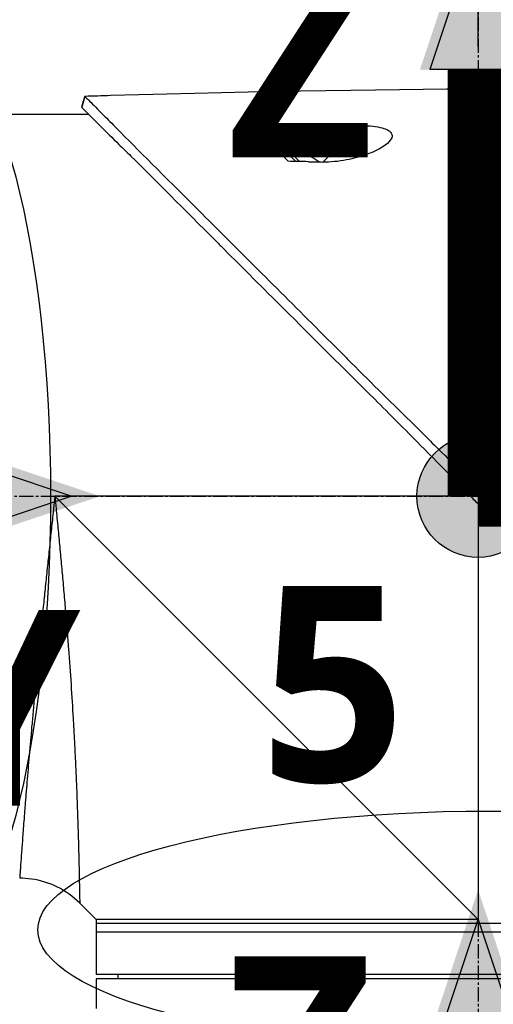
# Model space of a CAD drawing. Header units: millimetres. Extents: x 0 to 5219, y 0 to 2970.
# Tile 157 of 233: x 1837 to 1893, y 2178 to 2294. Entities that reach past the tile are written whole.
import ezdxf

# ---------------------------------------------------------------- set-up
doc = ezdxf.new("R2010")
doc.units = ezdxf.units.MM
doc.header["$LTSCALE"] = 0.2
doc.linetypes.add('CENTER2', pattern=[1.125, 0.75, -0.125, 0.125, -0.125])
for name, color, linetype in [('02_Center Line', 1, 'CENTER2'), ('07_Special Line2', 76, 'Continuous'), ('12_Before Rev.Num.', 5, 'Continuous'), ('13_After Rev.Num.', 6, 'Continuous')]:
    doc.layers.add(name, color=color, linetype=linetype)
doc.layers.add('14_Mark', color=7, linetype='Continuous', true_color=0xe03c31)
doc.styles.add('Rainbow-5.0 Style', font='malgunsl.ttf')
doc.dimstyles.new('Rainbow-5.0 Style$0', dxfattribs={"dimtxt": 4, "dimasz": 3, "dimexe": 2, "dimexo": 1, "dimgap": 0.8, "dimtad": 1, "dimzin": 9, "dimdsep": 46, "dimtxsty": 'Rainbow-5.0 Style', "dimcen": 0, "dimclrd": 251, "dimclre": 251, "dimclrt": 256, "dimadec": 1, "dimazin": 0, "dimtp": 0.1, "dimtm": 0.1, "dimtfac": 0.61, "dimtmove": 0, "dimatfit": 3, "dimfxl": 1, "dimlwd": -1, "dimlwe": -1, "dimarcsym": 1})

# ---------------------------------------------------------------- blocks, each defined once
blk = doc.blocks.new('A$C7b354fd2')
for p, q in [((-202.57, 1544.1), (-202.94, 1542.84)), ((-213.05, 1542), (-202.13, 1542)), ((-180.52, 1540.48), (-181.15, 1539.86)), ((-174.53, 1536.37), (-170.24, 1540.65)), ((-178.53, 1537.24), (-178.32, 1537.45)), ((-177.3, 1536.43), (-178.32, 1537.45)), ((-175.95, 1536.99), (-175.94, 1537)), ((-175.03, 1536.38), (-175.02, 1536.38)), ((-156.77, 1498.35), (-157.76, 1497.62)), ((-157.15, 1497), (-206.1, 1497)), ((-156.25, 1447.15), (-206.1, 1497)), ((-156.25, 1496.11), (-156.25, 1447.15)), ((-154.63, 1496.18), (-155.63, 1495.5)), ((-201.25, 1447.15), (-203.17, 1449.07)), ((-201.25, 1447.15), (-201.25, 1440.65)), ((-111.25, 1446.65), (-201.25, 1446.65)), ((-111.25, 1445.65), (-201.25, 1445.65)), ((-111.25, 1440.65), (-201.25, 1440.65)), ((-198.64, 1440.15), (-198.65, 1440.65)), ((-111.25, 1440.15), (-201.25, 1440.15)), ((-201.25, 1440.15), (-201.25, 1437.15))]:
    blk.add_line(p, q)
for radius, start, end in [(4.52, 63.7131, 94.7607), (4.5, 49.6154, 63.7759)]:
    blk.add_arc((-177.94, 1532.95), radius, start, end)
for centre, major_axis, ratio, start_param, end_param in [((-462.25, 1514.75), (-366.09, -26.02), 0.042138, 3.488133, 3.909025), ((-108.41, -983.15), (-2690.77, 101.98), 0.938894, 4.781808, 4.782934), ((-334.63, 1522.47), (-233.77, -14.41), 0.048344, 3.929452, 3.989586)]:
    blk.add_ellipse(centre, major_axis=major_axis, ratio=ratio, start_param=start_param, end_param=end_param)
for points in [[(-202.94, 1542.84), (-202.82, 1543.26), (-202.69, 1543.68), (-202.57, 1544.1)], [(-210.24, 1452), (-210.24, 1452), (-210.24, 1452), (-210.24, 1452)]]:
    blk.add_open_spline(points, degree=3)
for points, knots in [([(-202.57, 1544.1), (-202.57, 1544.1), (-202.57, 1544.1), (-202.57, 1544.1), (-202.57, 1544.1), (-202.57, 1544.1)], [-0.02987732, -0.02987732, -0.02987732, -0.02987732, -0.01373724, -0.01373724, 0, 0, 0, 0]), ([(-202.57, 1544.1), (-202.57, 1544.1), (-202.57, 1544.1), (-202.57, 1544.1), (-202.57, 1544.1), (-202.57, 1544.1), (-202.57, 1544.1), (-202.56, 1544.09), (-202.56, 1544.09), (-202.55, 1544.08), (-202.54, 1544.07), (-202.5, 1544.03), (-202.46, 1543.99), (-202.31, 1543.85), (-202.17, 1543.7), (-201.6, 1543.14), (-201.05, 1542.58), (-199.89, 1541.41), (-199.36, 1540.88), (-196.43, 1537.91), (-193.15, 1534.65), (-188.48, 1529.99), (-187.46, 1528.97), (-182, 1523.52), (-177.11, 1518.65), (-171.96, 1513.49), (-171.81, 1513.34), (-169.23, 1510.75), (-166.73, 1508.3), (-162.97, 1504.59), (-161.72, 1503.35), (-158.73, 1500.36), (-157.43, 1499.03), (-156.77, 1498.35)], [0.000001, 0.000001, 0.000001, 0.000001, 0.009162, 0.009162, 0.016971, 0.016971, 0.03259, 0.03259, 0.063827, 0.063827, 0.126304, 0.126304, 0.251265, 0.251265, 0.50133, 0.50133, 1.002, 1.002, 1.335959, 1.335959, 2.67129, 2.67129, 3.030313, 3.030313, 4.543873, 4.543873, 4.592411, 4.592411, 5.347172, 5.347172, 5.723633, 5.723633, 6.247668, 6.247668, 6.247668, 6.247668]), ([(-202.94, 1542.83), (-202.94, 1542.83), (-202.94, 1542.83), (-202.94, 1542.84), (-202.94, 1542.84), (-202.94, 1542.84), (-202.94, 1542.84), (-202.94, 1542.84), (-202.94, 1542.84), (-202.94, 1542.84)], [0.69221804, 0.69221804, 0.69221804, 0.69221804, 0.69329226, 0.69329226, 0.695708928, 0.695708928, 0.696915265, 0.696915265, 0.698320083, 0.698320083, 0.698320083, 0.698320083]), ([(-202.94, 1542.84), (-202.94, 1542.84), (-202.94, 1542.84), (-202.94, 1542.83), (-202.94, 1542.83), (-202.94, 1542.83), (-202.94, 1542.83), (-202.94, 1542.83), (-202.93, 1542.82), (-202.92, 1542.81), (-202.91, 1542.79), (-202.86, 1542.73), (-202.81, 1542.68), (-202.59, 1542.46), (-202.37, 1542.24), (-201.34, 1541.2), (-200.13, 1539.99), (-198.12, 1538.01), (-197.63, 1537.54), (-194.35, 1534.3), (-190.88, 1530.8), (-186.77, 1526.7), (-186.47, 1526.4), (-183.93, 1523.86), (-181.58, 1521.51), (-175.7, 1515.65), (-172.07, 1512.05), (-166.65, 1506.64), (-164.85, 1504.84), (-160.25, 1500.2), (-158.16, 1498.04), (-157.76, 1497.62)], [0.000047, 0.000047, 0.000047, 0.000047, 0.011008, 0.011008, 0.020393, 0.020393, 0.039197, 0.039197, 0.07693, 0.07693, 0.152825, 0.152825, 0.305669, 0.305669, 0.610232, 0.610232, 1.419716, 1.419716, 1.651889, 1.651889, 2.978842, 2.978842, 3.080675, 3.080675, 3.850394, 3.850394, 4.95171, 4.95171, 5.489352, 5.489352, 6.333255, 6.333255, 6.333255, 6.333255]), ([(-182.51, 1540.45), (-182.2, 1540.46), (-181.84, 1540.46), (-181.19, 1540.47), (-180.85, 1540.48), (-180.52, 1540.48)], [-0.1934752, -0.1934752, -0.1934752, -0.1934752, -0.0983779, -0.0983779, 0, 0, 0, 0]), ([(-181.15, 1539.86), (-181.24, 1539.95), (-181.34, 1540.03), (-181.55, 1540.18), (-181.66, 1540.24), (-181.89, 1540.35), (-182.02, 1540.39), (-182.27, 1540.44), (-182.39, 1540.46), (-182.51, 1540.45)], [0, 0, 0, 0, 0.0382217, 0.0382217, 0.0766364, 0.0766364, 0.116027, 0.116027, 0.1530194, 0.1530194, 0.1530194, 0.1530194]), ([(-178.62, 1536.45), (-179.48, 1537.34), (-180.3, 1538.18), (-181.06, 1538.96), (-181.57, 1539.49), (-182.06, 1539.99), (-182.51, 1540.45)], [0, 0, 0, 0, 0.5977799, 0.5977799, 0.5977799, 0.9999999, 0.9999999, 0.9999999, 0.9999999]), ([(-170.24, 1540.65), (-169.81, 1540.66), (-169.38, 1540.65), (-168.55, 1540.58), (-168.15, 1540.53), (-167.49, 1540.38), (-167.23, 1540.29), (-166.87, 1540.13), (-166.76, 1540.06), (-166.58, 1539.91), (-166.52, 1539.84), (-166.41, 1539.67), (-166.39, 1539.57), (-166.37, 1539.31), (-166.44, 1539.13), (-166.74, 1538.71), (-167.05, 1538.43), (-167.98, 1537.84), (-168.64, 1537.53), (-170.12, 1536.99), (-170.93, 1536.77), (-172.71, 1536.43), (-173.66, 1536.34), (-174.53, 1536.37)], [-1.636051, -1.636051, -1.636051, -1.636051, -1.487609, -1.487609, -1.342627, -1.342627, -1.229751, -1.229751, -1.162071, -1.162071, -1.103238, -1.103238, -1.031704, -1.031704, -0.907622, -0.907622, -0.714138, -0.714138, -0.48257, -0.48257, -0.258591, -0.258591, -0.000001, -0.000001, -0.000001, -0.000001]), ([(-177.73, 1536.44), (-178.23, 1536.94), (-178.72, 1537.43), (-179.18, 1537.89), (-179.34, 1538.05), (-179.7, 1538.41), (-180.2, 1538.91), (-180.53, 1539.24), (-180.85, 1539.56), (-181.15, 1539.86)], [0.1685407, 0.1685407, 0.1685407, 0.1685407, 0.5, 0.5, 0.5, 0.75, 0.75, 0.75, 1, 1, 1, 1]), ([(-176.21, 1536.41), (-176.65, 1536.42), (-177.12, 1536.43), (-177.9, 1536.44), (-178.28, 1536.45), (-178.62, 1536.45)], [-0.2324123, -0.2324123, -0.2324123, -0.2324123, -0.1008984, -0.1008984, -0.0000209, -0.0000209, -0.0000209, -0.0000209]), ([(-176.21, 1536.41), (-175.93, 1536.4), (-175.65, 1536.39), (-175.09, 1536.38), (-174.81, 1536.37), (-174.53, 1536.37)], [-0.1686475, -0.1686475, -0.1686475, -0.1686475, -0.0843243, -0.0843243, -0.000001, -0.000001, -0.000001, -0.000001]), ([(-157.76, 1497.62), (-157.71, 1497.57), (-157.4, 1497.25), (-157.04, 1496.89), (-156.86, 1496.71), (-156.5, 1496.35), (-156.32, 1496.18), (-155.98, 1495.84), (-155.69, 1495.56), (-155.62, 1495.5)], [0.00043088, 0.00043088, 0.00043088, 0.00043088, 0.0154414, 0.0154414, 0.03075173, 0.03075173, 0.04552895, 0.04552895, 0.05960793, 0.05960793, 0.05960793, 0.05960793]), ([(-156.77, 1498.35), (-156.72, 1498.29), (-156.63, 1498.2), (-156.42, 1497.99), (-156.34, 1497.9), (-156.07, 1497.62), (-155.89, 1497.44), (-155.53, 1497.08), (-155.34, 1496.88), (-155.08, 1496.63), (-154.99, 1496.54), (-154.77, 1496.32), (-154.66, 1496.21), (-154.63, 1496.18)], [0.0012617, 0.0012617, 0.0012617, 0.0012617, 0.0227877, 0.0227877, 0.0388309, 0.0388309, 0.0709865, 0.0709865, 0.1023123, 0.1023123, 0.1191004, 0.1191004, 0.1425667, 0.1425667, 0.1425667, 0.1425667]), ([(-206.1, 1497), (-206.12, 1496.82), (-206.14, 1496.63), (-206.16, 1496.45), (-206.18, 1496.26), (-206.2, 1496.08), (-206.22, 1495.89), (-206.26, 1495.52), (-206.29, 1495.16), (-206.33, 1494.79), (-206.37, 1494.42), (-206.41, 1494.05), (-206.45, 1493.69), (-206.49, 1493.32), (-206.53, 1492.96), (-206.57, 1492.59), (-206.64, 1491.86), (-206.72, 1491.14), (-206.8, 1490.41), (-206.88, 1489.69), (-206.95, 1488.97), (-207.03, 1488.25), (-207.1, 1487.53), (-207.18, 1486.81), (-207.25, 1486.1), (-207.25, 1486.09), (-207.25, 1486.09), (-207.25, 1486.09), (-207.32, 1485.38), (-207.4, 1484.67), (-207.47, 1483.97), (-207.47, 1483.96), (-207.47, 1483.96), (-207.47, 1483.95), (-207.51, 1483.6), (-207.54, 1483.25), (-207.58, 1482.91), (-207.58, 1482.9), (-207.58, 1482.9), (-207.58, 1482.89), (-207.61, 1482.55), (-207.65, 1482.2), (-207.68, 1481.86), (-207.68, 1481.86), (-207.68, 1481.85), (-207.68, 1481.85), (-207.75, 1481.16), (-207.82, 1480.48), (-207.89, 1479.81), (-207.89, 1479.8), (-207.89, 1479.8), (-207.89, 1479.79), (-207.96, 1479.12), (-208.02, 1478.45), (-208.09, 1477.8), (-208.09, 1477.79), (-208.09, 1477.79), (-208.09, 1477.78), (-208.15, 1477.13), (-208.21, 1476.48), (-208.27, 1475.84), (-208.27, 1475.83), (-208.27, 1475.83), (-208.28, 1475.82), (-208.34, 1475.18), (-208.4, 1474.54), (-208.46, 1473.91), (-208.51, 1473.29), (-208.57, 1472.67), (-208.63, 1472.06), (-208.63, 1472.06), (-208.63, 1472.05), (-208.63, 1472.05), (-208.66, 1471.74), (-208.69, 1471.44), (-208.71, 1471.13), (-208.74, 1470.84), (-208.77, 1470.54), (-208.79, 1470.25), (-208.79, 1470.24), (-208.79, 1470.24), (-208.79, 1470.23), (-208.82, 1469.94), (-208.85, 1469.65), (-208.87, 1469.36), (-208.87, 1469.36), (-208.87, 1469.35), (-208.87, 1469.35), (-208.9, 1469.06), (-208.92, 1468.78), (-208.95, 1468.5), (-208.95, 1468.49), (-208.95, 1468.49), (-208.95, 1468.48), (-209, 1467.91), (-209.05, 1467.35), (-209.1, 1466.81), (-209.14, 1466.27), (-209.19, 1465.74), (-209.23, 1465.23), (-209.23, 1465.22), (-209.23, 1465.22), (-209.23, 1465.22), (-209.27, 1464.7), (-209.32, 1464.2), (-209.36, 1463.71), (-209.36, 1463.71), (-209.36, 1463.7), (-209.36, 1463.7), (-209.4, 1463.21), (-209.44, 1462.73), (-209.47, 1462.27), (-209.47, 1462.27), (-209.47, 1462.26), (-209.48, 1462.26), (-209.51, 1461.8), (-209.55, 1461.35), (-209.58, 1460.91), (-209.58, 1460.91), (-209.58, 1460.9), (-209.58, 1460.9), (-209.6, 1460.68), (-209.62, 1460.47), (-209.63, 1460.26), (-209.63, 1460.25), (-209.64, 1460.25), (-209.64, 1460.25), (-209.65, 1460.04), (-209.67, 1459.83), (-209.68, 1459.63), (-209.68, 1459.62), (-209.68, 1459.62), (-209.68, 1459.62), (-209.72, 1459.21), (-209.75, 1458.81), (-209.78, 1458.43), (-209.78, 1458.43), (-209.78, 1458.43), (-209.78, 1458.43), (-209.81, 1458.05), (-209.83, 1457.69), (-209.86, 1457.34), (-209.86, 1457.34), (-209.86, 1457.34), (-209.86, 1457.34), (-209.88, 1456.99), (-209.91, 1456.66), (-209.93, 1456.34), (-209.96, 1456.03), (-209.98, 1455.74), (-210, 1455.46), (-210, 1455.45), (-210, 1455.45), (-210, 1455.45), (-210.04, 1454.89), (-210.07, 1454.39), (-210.11, 1453.96), (-210.11, 1453.85), (-210.12, 1453.75), (-210.13, 1453.65), (-210.13, 1453.55), (-210.14, 1453.45), (-210.15, 1453.36), (-210.16, 1453.18), (-210.17, 1453.02), (-210.18, 1452.87), (-210.2, 1452.58), (-210.22, 1452.37), (-210.23, 1452.22), (-210.23, 1452.15), (-210.24, 1452.09), (-210.24, 1452.06), (-210.24, 1452.02), (-210.24, 1452), (-210.24, 1452), (-210.24, 1452), (-210.24, 1452), (-210.24, 1452)], [-0.00005797, -0.00005797, -0.00005797, -0.00005797, 0.00049405, 0.00049405, 0.00049405, 0.00104607, 0.00104607, 0.00104607, 0.0021501, 0.0021501, 0.0021501, 0.00325414, 0.00325414, 0.00325414, 0.00435817, 0.00435817, 0.00435817, 0.00656624, 0.00656624, 0.00656624, 0.00877431, 0.00877431, 0.00877431, 0.01098238, 0.01098238, 0.01098238, 0.01099361, 0.01099361, 0.01099361, 0.01319044, 0.01319044, 0.01319044, 0.01320357, 0.01320357, 0.01320357, 0.01429448, 0.01429448, 0.01429448, 0.01430847, 0.01430847, 0.01430847, 0.01539851, 0.01539851, 0.01539851, 0.01541335, 0.01541335, 0.01541335, 0.01760658, 0.01760658, 0.01760658, 0.01762291, 0.01762291, 0.01762291, 0.01981465, 0.01981465, 0.01981465, 0.01983223, 0.01983223, 0.01983223, 0.02202272, 0.02202272, 0.02202272, 0.02204132, 0.02204132, 0.02204132, 0.02425053, 0.02425053, 0.02425053, 0.02643885, 0.02643885, 0.02643885, 0.02645881, 0.02645881, 0.02645881, 0.02756281, 0.02756281, 0.02756281, 0.02864692, 0.02864692, 0.02864692, 0.02866725, 0.02866725, 0.02866725, 0.02975095, 0.02975095, 0.02975095, 0.02977133, 0.02977133, 0.02977133, 0.03085499, 0.03085499, 0.03085499, 0.03087541, 0.03087541, 0.03087541, 0.03308346, 0.03308346, 0.03308346, 0.03527112, 0.03527112, 0.03527112, 0.03529119, 0.03529119, 0.03529119, 0.03747919, 0.03747919, 0.03747919, 0.03749882, 0.03749882, 0.03749882, 0.03968726, 0.03968726, 0.03968726, 0.03970627, 0.03970627, 0.03970627, 0.04189533, 0.04189533, 0.04189533, 0.04191356, 0.04191356, 0.04191356, 0.04299936, 0.04299936, 0.04299936, 0.04301713, 0.04301713, 0.04301713, 0.0441034, 0.0441034, 0.0441034, 0.0441207, 0.0441207, 0.0441207, 0.04631147, 0.04631147, 0.04631147, 0.04632769, 0.04632769, 0.04632769, 0.04851953, 0.04851953, 0.04851953, 0.0485346, 0.0485346, 0.0485346, 0.05074146, 0.05074146, 0.05074146, 0.05293567, 0.05293567, 0.05293567, 0.05294817, 0.05294817, 0.05294817, 0.05735181, 0.05735181, 0.05735181, 0.05845584, 0.05845584, 0.05845584, 0.05955987, 0.05955987, 0.05955987, 0.06176794, 0.06176794, 0.06176794, 0.06618408, 0.06618408, 0.06618408, 0.06839215, 0.06839215, 0.06839215, 0.07060022, 0.07060022, 0.07060022, 0.07060712, 0.07060712, 0.07060712, 0.07060712]), ([(-206.1, 1497), (-206.08, 1496.81), (-206.04, 1496.43), (-205.97, 1495.66), (-205.84, 1494.32), (-205.66, 1492.42), (-205.45, 1490.15), (-205.24, 1487.9), (-205.04, 1485.65), (-204.85, 1483.41), (-204.67, 1481.2), (-204.44, 1478.31), (-204.19, 1474.81), (-204, 1471.78), (-203.89, 1469.82), (-203.82, 1468.52), (-203.74, 1466.96), (-203.65, 1465.15), (-203.58, 1463.43), (-203.51, 1461.79), (-203.46, 1460.23), (-203.41, 1459), (-203.38, 1458.05), (-203.36, 1457.13), (-203.32, 1456.05), (-203.28, 1454.47), (-203.24, 1452.76), (-203.22, 1451.54), (-203.2, 1450.86), (-203.2, 1450.45), (-203.18, 1449.82), (-203.18, 1449.35), (-203.17, 1449.11), (-203.17, 1449.07), (-203.17, 1449.07)], [-0.00005585, -0.00005585, -0.00005585, -0.00005585, 0.00051707, 0.00109, 0.00223584, 0.00452754, 0.00681923, 0.00911093, 0.01140263, 0.01369432, 0.01598602, 0.01827771, 0.0228611, 0.02744449, 0.02859034, 0.02973619, 0.03202788, 0.03431958, 0.03661127, 0.03890297, 0.04119466, 0.04348636, 0.04463221, 0.04577806, 0.04806975, 0.05036145, 0.05494484, 0.05952823, 0.06067408, 0.06181992, 0.06411162, 0.06869501, 0.0709867, 0.07327246, 0.07327246, 0.07327246, 0.07327246]), ([(-155.62, 1495.5), (-154.85, 1494.76), (-154.09, 1494.01), (-152.41, 1492.37), (-151.5, 1491.47), (-148.65, 1488.64), (-146.71, 1486.7), (-140.79, 1480.77), (-136.84, 1476.79), (-131.09, 1471.03), (-129.16, 1469.1), (-126.99, 1466.92), (-126.68, 1466.61), (-122.19, 1462.11), (-118.39, 1458.32), (-115.32, 1455.23), (-115.12, 1455.03), (-114.18, 1454.07), (-113.49, 1453.39), (-112.11, 1452.01), (-111.48, 1451.38), (-110.85, 1450.74), (-110.69, 1450.58), (-110.52, 1450.42), (-110.48, 1450.38), (-110.44, 1450.34), (-110.43, 1450.33), (-110.42, 1450.32), (-110.42, 1450.32), (-110.42, 1450.31), (-110.42, 1450.31), (-110.41, 1450.31), (-110.41, 1450.31), (-110.41, 1450.31), (-110.41, 1450.31), (-110.41, 1450.31)], [-7.620463, -7.620463, -7.620463, -7.620463, -7.336805, -7.336805, -6.999081, -6.999081, -6.270272, -6.270272, -4.749597, -4.749597, -3.95115, -3.95115, -3.814973, -3.814973, -1.971605, -1.971605, -1.846597, -1.846597, -1.347406, -1.347406, -0.675491, -0.675491, -0.339165, -0.339165, -0.169556, -0.169556, -0.084774, -0.084774, -0.042597, -0.042597, -0.021599, -0.021599, -0.011128, -0.011128, -0.000028, -0.000028, -0.000028, -0.000028]), ([(-154.63, 1496.18), (-154.36, 1495.91), (-154.11, 1495.67), (-153.49, 1495.04), (-153.2, 1494.75), (-152.34, 1493.9), (-151.77, 1493.33), (-150.06, 1491.61), (-148.92, 1490.47), (-145.51, 1487.06), (-143.26, 1484.81), (-135.92, 1477.48), (-131.69, 1473.29), (-127.67, 1469.26), (-127.12, 1468.71), (-126.05, 1467.63), (-125.51, 1467.09), (-123.6, 1465.17), (-122.34, 1463.88), (-120.73, 1462.27), (-120.34, 1461.89), (-119.16, 1460.7), (-118.4, 1459.94), (-117.35, 1458.89), (-117.03, 1458.57), (-116.14, 1457.68), (-115.58, 1457.12), (-114.12, 1455.66), (-113.28, 1454.79), (-111.39, 1452.92), (-110.48, 1452.03), (-109.57, 1451.12), (-109.34, 1450.88), (-109.11, 1450.65), (-109.05, 1450.59), (-109.01, 1450.54), (-109, 1450.53), (-108.99, 1450.52), (-108.98, 1450.51), (-108.97, 1450.5), (-108.97, 1450.5), (-108.97, 1450.5), (-108.96, 1450.5), (-108.96, 1450.49), (-108.96, 1450.49), (-108.96, 1450.49), (-108.96, 1450.49), (-108.96, 1450.49)], [0, 0, 0, 0, 0.115596, 0.115596, 0.212113, 0.212113, 0.405093, 0.405093, 0.790972, 0.790972, 1.563393, 1.563393, 3.332159, 3.332159, 3.60987, 3.60987, 3.890806, 3.890806, 4.623507, 4.623507, 4.856845, 4.856845, 5.35641, 5.35641, 5.576842, 5.576842, 5.990665, 5.990665, 6.711546, 6.711546, 7.79125, 7.79125, 8.330789, 8.330789, 8.599474, 8.599474, 8.666532, 8.666532, 8.716444, 8.716444, 8.791539, 8.791539, 8.829086, 8.829086, 8.847858, 8.847858, 8.871461, 8.871461, 8.871461, 8.871461]), ([(-203.17, 1449.07), (-203.94, 1449.84), (-204.84, 1450.48), (-206.76, 1451.43), (-207.8, 1451.75), (-209.31, 1451.97), (-209.78, 1452), (-210.24, 1452)], [0, 0, 0, 0, 0.3242583, 0.3242583, 0.6426929, 0.6426929, 0.7824853, 0.7824853, 0.7824853, 0.7824853]), ([(-156.25, 1447.15), (-156.27, 1447.15), (-156.29, 1447.15), (-158.55, 1447.15), (-160.78, 1447.15), (-165.21, 1447.15), (-167.4, 1447.15), (-170.97, 1447.15), (-172.37, 1447.15), (-174.53, 1447.15), (-175.31, 1447.15), (-178.12, 1447.15), (-180.09, 1447.15), (-183.02, 1447.15), (-184.06, 1447.15), (-186.18, 1447.15), (-187.25, 1447.15), (-189.3, 1447.15), (-190.28, 1447.15), (-192.12, 1447.15), (-192.98, 1447.15), (-194.59, 1447.15), (-195.34, 1447.15), (-196.71, 1447.15), (-197.33, 1447.15), (-198.44, 1447.15), (-198.92, 1447.15), (-199.76, 1447.15), (-200.12, 1447.15), (-200.68, 1447.15), (-200.89, 1447.15), (-201.18, 1447.15), (-201.25, 1447.15), (-201.25, 1447.15), (-201.25, 1447.15), (-201.25, 1447.15)], [-0.005485, -0.005485, -0.005485, -0.005485, 0, 0, 0.672232, 0.672232, 1.344501, 1.344501, 1.792512, 1.792512, 2.048534, 2.048534, 2.731437, 2.731437, 3.121573, 3.121573, 3.559727, 3.559727, 3.997928, 3.997928, 4.436084, 4.436084, 4.874274, 4.874274, 5.31242, 5.31242, 5.750596, 5.750596, 6.188714, 6.188714, 6.626878, 6.626878, 7.06498, 7.06498, 7.065101, 7.065101, 7.065101, 7.065101]), ([(-201.25, 1437.15), (-201.25, 1437.09), (-201.25, 1437.02), (-201.25, 1436.9), (-201.25, 1436.84), (-201.25, 1436.75), (-201.25, 1436.71), (-201.25, 1436.66), (-201.25, 1436.65), (-201.25, 1436.65)], [0, 0, 0, 0, 0.0188345, 0.0188345, 0.037669, 0.037669, 0.0565035, 0.0565035, 0.075338, 0.075338, 0.075338, 0.075338])]:
    blk.add_open_spline(points, degree=3, knots=knots)
at = {"layer": '02_Center Line', "ltscale": 11.288275}
for p, q in [((-156.25, 1578.86), (-156.25, 1292.75)), ((-286.5, 1497), (-72.55, 1497))]:
    blk.add_line(p, q, dxfattribs=at)
blk = doc.blocks.new('*D114')
at = {"color": 251, "linetype": 'ByBlock', "transparency": 16777216}
for p, q in [((1891.21, 2290.86), (1891.21, 2344.18)), ((2008.36, 2173.71), (2008.36, 2344.18)), ((1993.36, 2334.18), (1906.21, 2334.18))]:
    blk.add_line(p, q, dxfattribs=at)
at = {"color": 251, "transparency": 16777216}
for points in [[(1906.21, 2336.68), (1906.21, 2331.68), (1891.21, 2334.18)], [(1993.36, 2336.68), (1993.36, 2331.68), (2008.36, 2334.18)]]:
    blk.add_solid(points, dxfattribs=at)
at = {"layer": 'Defpoints', "color": 0, "transparency": 16777216}
for p in [(1891.21, 2334.18), (1891.21, 2285.86), (2008.36, 2168.71)]:
    blk.add_point(p, dxfattribs=at)
at = {"transparency": 16777216, "insert": (1949.78, 2348.57), "char_height": 20, "attachment_point": 5, "style": 'Rainbow-5.0 Style'}
blk.add_mtext('117.15', dxfattribs=at)
blk = doc.blocks.new('*D115')
at = {"color": 251, "linetype": 'ByBlock', "transparency": 16777216}
for p, q in [((1775.91, 2273.4), (1775.91, 2344.18)), ((1891.21, 2290.86), (1891.21, 2344.18)), ((1876.21, 2334.18), (1790.91, 2334.18))]:
    blk.add_line(p, q, dxfattribs=at)
at = {"color": 251, "transparency": 16777216}
for points in [[(1790.91, 2336.68), (1790.91, 2331.68), (1775.91, 2334.18)], [(1876.21, 2336.68), (1876.21, 2331.68), (1891.21, 2334.18)]]:
    blk.add_solid(points, dxfattribs=at)
at = {"layer": 'Defpoints', "color": 0, "transparency": 16777216}
for p in [(1775.91, 2334.18), (1891.21, 2285.86), (1775.91, 2268.4)]:
    blk.add_point(p, dxfattribs=at)
at = {"transparency": 16777216, "insert": (1833.56, 2348.58), "char_height": 20, "attachment_point": 5, "style": 'Rainbow-5.0 Style'}
blk.add_mtext('115.3', dxfattribs=at)
blk = doc.blocks.new('A$C19ebd0c3_1234')
for q in [(46.93, -0.78), (54.3, 6.59)]:
    blk.add_line((46.93, 6.59), q)
blk.add_ellipse((0, 0), major_axis=(53.19, 0), ratio=0.263273)
blk = doc.blocks.new('A$C46360d6a')
at = {"layer": '07_Special Line2'}
blk.add_hatch(color=256, dxfattribs=at).paths.add_polyline_path([(49.156, 0), (34.9, 4.752), (34.9, -4.752)])
at = {"layer": '12_Before Rev.Num.'}
blk.add_hatch(color=256, dxfattribs=at).paths.add_polyline_path([(0, 49.156), (-4.752, 34.9), (4.752, 34.9)])
at = {"layer": '14_Mark'}
h = blk.add_hatch(color=256, dxfattribs=at)
h.dxf.hatch_style = 1
h.paths.add_polyline_path([(5, 0, 1), (-5, 0, 1)])
at = {"layer": '07_Special Line2'}
for p, q in [((34.9, -3.96), (34.9, 3.96)), ((46.78, 0), (34.9, 3.96)), ((34.9, -3.96), (46.78, 0))]:
    blk.add_line(p, q, dxfattribs=at)
at = {"layer": '07_Special Line2', "const_width": 5}
blk.add_lwpolyline([(34.9, 0), (0, 0)], dxfattribs=at)
at = {"layer": '12_Before Rev.Num.'}
for p, q in [((0, 46.78), (-3.96, 34.9)), ((3.96, 34.9), (0, 46.78)), ((3.96, 34.9), (-3.96, 34.9))]:
    blk.add_line(p, q, dxfattribs=at)
at = {"layer": '12_Before Rev.Num.', "const_width": 5}
blk.add_lwpolyline([(0, 34.9), (0, 0)], dxfattribs=at)
at = {"layer": '14_Mark'}
blk.add_circle((0, 0), 5, dxfattribs=at)
at = {"layer": '07_Special Line2', "insert": (34.529, -17.308), "char_height": 16, "attachment_point": 4, "style": 'Rainbow-5.0 Style'}
blk.add_mtext('{\\fMalgun Gothic Semilight|b1|i0|c129|p50;Y}', dxfattribs=at)
at = {"layer": '12_Before Rev.Num.', "insert": (-20.587, 35.725), "char_height": 16, "attachment_point": 4, "style": 'Rainbow-5.0 Style'}
blk.add_mtext('{\\fMalgun Gothic Semilight|b1|i0|c129|p50;Z}', dxfattribs=at)
at = {"layer": '14_Mark', "insert": (-17.839, -15.459), "char_height": 16, "attachment_point": 4, "style": 'Rainbow-5.0 Style'}
blk.add_mtext('{\\fMalgun Gothic Semilight|b1|i0|c129|p50;T}', dxfattribs=at)
blk = doc.blocks.new('A$Cc9315064')
at = {"layer": '07_Special Line2'}
blk.add_hatch(color=256, dxfattribs=at).paths.add_polyline_path([(49.156, 0), (34.9, 4.752), (34.9, -4.752)])
at = {"layer": '12_Before Rev.Num.'}
blk.add_hatch(color=256, dxfattribs=at).paths.add_polyline_path([(0, 49.156), (-4.752, 34.9), (4.752, 34.9)])
at = {"layer": '14_Mark'}
h = blk.add_hatch(color=256, dxfattribs=at)
h.dxf.hatch_style = 1
h.paths.add_polyline_path([(5, 0, 1), (-5, 0, 1)])
at = {"layer": '07_Special Line2'}
for p, q in [((34.9, -3.96), (34.9, 3.96)), ((46.78, 0), (34.9, 3.96)), ((34.9, -3.96), (46.78, 0))]:
    blk.add_line(p, q, dxfattribs=at)
at = {"layer": '07_Special Line2', "const_width": 5}
blk.add_lwpolyline([(34.9, 0), (0, 0)], dxfattribs=at)
at = {"layer": '12_Before Rev.Num.'}
for p, q in [((0, 46.78), (-3.96, 34.9)), ((3.96, 34.9), (0, 46.78)), ((3.96, 34.9), (-3.96, 34.9))]:
    blk.add_line(p, q, dxfattribs=at)
at = {"layer": '12_Before Rev.Num.', "const_width": 5}
blk.add_lwpolyline([(0, 34.9), (0, 0)], dxfattribs=at)
at = {"layer": '14_Mark'}
blk.add_circle((0, 0), 5, dxfattribs=at)
at = {"layer": '07_Special Line2', "insert": (34.529, -17.308), "char_height": 16, "attachment_point": 4, "style": 'Rainbow-5.0 Style'}
blk.add_mtext('{\\fMalgun Gothic Semilight|b1|i0|c129|p50;Y}', dxfattribs=at)
at = {"layer": '12_Before Rev.Num.', "insert": (-20.587, 35.725), "char_height": 16, "attachment_point": 4, "style": 'Rainbow-5.0 Style'}
blk.add_mtext('{\\fMalgun Gothic Semilight|b1|i0|c129|p50;Z}', dxfattribs=at)
at = {"layer": '14_Mark', "insert": (-17.839, -15.459), "char_height": 16, "attachment_point": 4, "style": 'Rainbow-5.0 Style'}
blk.add_mtext('{\\fMalgun Gothic Semilight|b1|i0|c129|p50;5}', dxfattribs=at)
blk = doc.blocks.new('A$C3a293ff3')
at = {"layer": '07_Special Line2'}
blk.add_hatch(color=256, dxfattribs=at).paths.add_polyline_path([(49.156, 0), (34.9, 4.752), (34.9, -4.752)])
at = {"layer": '12_Before Rev.Num.'}
blk.add_hatch(color=256, dxfattribs=at).paths.add_polyline_path([(0, 49.156), (-4.752, 34.9), (4.752, 34.9)])
at = {"layer": '14_Mark'}
h = blk.add_hatch(color=256, dxfattribs=at)
h.dxf.hatch_style = 1
h.paths.add_polyline_path([(5, 0, 1), (-5, 0, 1)])
at = {"layer": '07_Special Line2'}
for p, q in [((34.9, -3.96), (34.9, 3.96)), ((46.78, 0), (34.9, 3.96)), ((34.9, -3.96), (46.78, 0))]:
    blk.add_line(p, q, dxfattribs=at)
at = {"layer": '07_Special Line2', "const_width": 5}
blk.add_lwpolyline([(34.9, 0), (0, 0)], dxfattribs=at)
at = {"layer": '12_Before Rev.Num.'}
for p, q in [((0, 46.78), (-3.96, 34.9)), ((3.96, 34.9), (0, 46.78)), ((3.96, 34.9), (-3.96, 34.9))]:
    blk.add_line(p, q, dxfattribs=at)
at = {"layer": '12_Before Rev.Num.', "const_width": 5}
blk.add_lwpolyline([(0, 34.9), (0, 0)], dxfattribs=at)
at = {"layer": '14_Mark'}
blk.add_circle((0, 0), 5, dxfattribs=at)
at = {"layer": '07_Special Line2', "insert": (34.529, -17.308), "char_height": 16, "attachment_point": 4, "style": 'Rainbow-5.0 Style'}
blk.add_mtext('{\\fMalgun Gothic Semilight|b1|i0|c129|p50;Y}', dxfattribs=at)
at = {"layer": '12_Before Rev.Num.', "insert": (-20.587, 35.725), "char_height": 16, "attachment_point": 4, "style": 'Rainbow-5.0 Style'}
blk.add_mtext('{\\fMalgun Gothic Semilight|b1|i0|c129|p50;Z}', dxfattribs=at)
at = {"layer": '14_Mark', "insert": (-17.839, -15.459), "char_height": 16, "attachment_point": 4, "style": 'Rainbow-5.0 Style'}
blk.add_mtext('{\\fMalgun Gothic Semilight|b1|i0|c129|p50;4}', dxfattribs=at)

msp = doc.modelspace()

# ---------------------------------------------------------------- block references
msp.add_blockref('A$C7b354fd2', (2047.459, 740.896))
at = {"xscale": 1.44, "yscale": 1.44, "zscale": 1.44}
for name, p in [('A$C46360d6a', (1775.908, 2237.896)), ('A$Cc9315064', (1891.208, 2237.896)), ('A$C3a293ff3', (1891.208, 2120.746))]:
    msp.add_blockref(name, p, dxfattribs=at)
at = {"layer": '13_After Rev.Num.', "rotation": 90}
msp.add_blockref('A$C19ebd0c3_1234', (1826.84, 2237.896), dxfattribs=at)
at = {"layer": '13_After Rev.Num.'}
msp.add_blockref('A$C19ebd0c3_1234', (1892.538, 2186.812), dxfattribs=at)

# ---------------------------------------------------------------- dimensions: what is measured, and where the dimension line sits
for base, p1, p2, picture, middle in [((1775.908, 2334.176), (1891.208, 2285.865), (1775.908, 2268.396), '*D115', (1833.558, 2348.577)), ((1891.208, 2334.176), (2008.358, 2168.715), (1891.208, 2285.865), '*D114', (1949.783, 2348.57))]:
    dim = msp.add_linear_dim(base=base, p1=p1, p2=p2, dimstyle='Rainbow-5.0 Style$0', override={"dimscale": 5, "dimtol": 0, "dimlim": 0, "dimtp": 0.1, "dimtm": 0.1, "dimtfac": 0.61, "dimtdec": 2, "dimtolj": 0, "dimtzin": 8})
    dim.commit()
    dim.dimension.update_dxf_attribs({"geometry": picture, "text_midpoint": middle})

doc.saveas('drawing.dxf')
